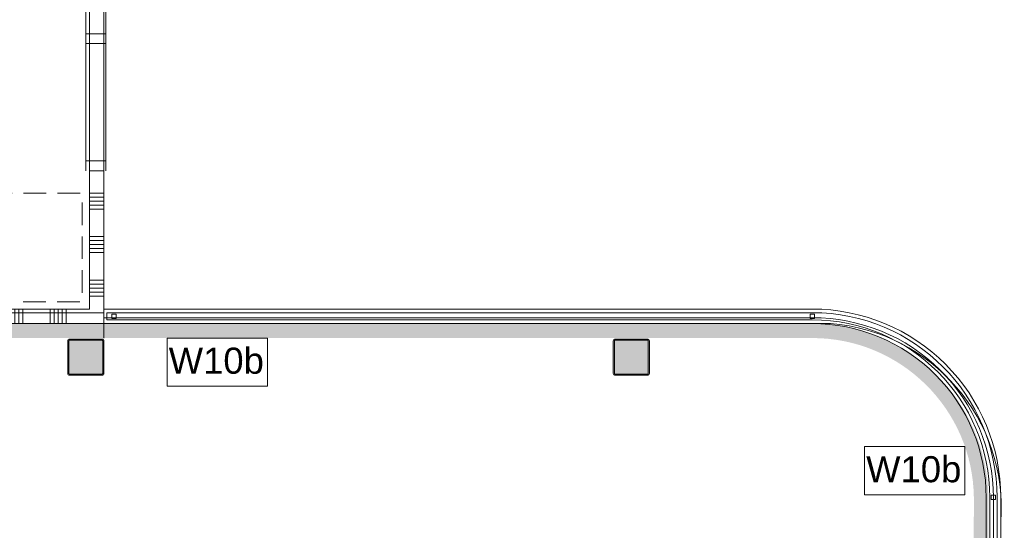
# Model space of a CAD drawing. Header units: millimetres. Extents: x -850 to 154668, y -24973 to 71030.
# Tile 175 of 212: x 57389 to 64185, y 24783 to 28307. Entities that reach past the tile are written whole.
import ezdxf

# ---------------------------------------------------------------- set-up
doc = ezdxf.new("R2010")
doc.units = ezdxf.units.MM
doc.header["$MEASUREMENT"] = 0
doc.linetypes.add('B0701', pattern=[234.119993, 155.999994, -78.119999])
for name, color, linetype in [('Info Wandafwerking aanduiding', 7, 'Continuous'), ('Info Wandafwerking aanduiding Doorsnede-arcering', 7, 'Continuous'), ('New_22 NC Binnenwanden', 7, 'Continuous'), ('New_22 NC Binnenwanden Doorsnede-arcering', 7, 'Continuous'), ('New_22 NC Binnenwanden Ramen', 7, 'Continuous'), ('New_23 Vloeren', 7, 'Continuous'), ('New_34 Balustrades', 7, 'Continuous'), ('New_72 Vaste Inrichting', 7, 'Continuous'), ('New_Z Ruimtefuncties Zone omranding', 7, 'Continuous'), ('S-COLS-____-OTLN.RVT S', 7, 'Continuous'), ('S-COLS-____-OTLN.RVT S 2D arcering', 7, 'Continuous')]:
    doc.layers.add(name, color=color, linetype=linetype)
doc.styles.add('GENERATED_STYLE_1', font='txt')

# ---------------------------------------------------------------- blocks, each defined once
blk = doc.blocks.new('Slab_3_2', base_point=(0, 51154.6))
at = {"layer": 'New_23 Vloeren', "color": 1, "linetype": 'Continuous', "lineweight": 0, "flags": 128}
blk.add_lwpolyline([(49780.3, 50378.2), (51080.3, 50378.2), (51080.3, 50230), (61610, 50230), (61610, 30000), (57970, 30000), (57970, 26285), (51410.4, 26285), (51410.4, 30000.1), (49530, 30000.1)], dxfattribs=at)
blk = doc.blocks.new('Slab_4_2', base_point=(42240, 24215))
at = {"layer": 'New_23 Vloeren', "color": 1, "linetype": 'Continuous', "lineweight": 0, "flags": 128}
blk.add_lwpolyline([(47275.4, 24261.4), (47275.4, 26285), (49530, 26285), (49530, 30000.1), (51410.4, 30000.1), (51410.4, 26285), (57970, 26285), (57970, 26250), (62860, 26250, -0.414232), (64110, 25010), (64109.9, 18020)], format="xyb", dxfattribs=at)
blk = doc.blocks.new('Wall_78_2', base_point=(64160, 25010))
at = {"layer": 'New_22 NC Binnenwanden', "color": 8, "linetype": 'Continuous', "lineweight": 0, "true_color": 0x778488, "flags": 128}
for points in [[(64060, 25010), (64059.9, 19005)], [(64159.9, 19005), (64160, 25010)]]:
    blk.add_lwpolyline(points, dxfattribs=at)
blk = doc.blocks.new('Wall_79_2', base_point=(64160, 25010))
at = {"layer": 'New_22 NC Binnenwanden', "color": 8, "linetype": 'Continuous', "lineweight": 0, "true_color": 0x778488}
for radius, end in [(1300, 89.99957), (1200, 89.99955)]:
    blk.add_arc((62860, 25010), radius, 359.99909, end, dxfattribs=at)
blk = doc.blocks.new('Wall_80_2', base_point=(61260, 26310))
at = {"layer": 'New_22 NC Binnenwanden', "color": 8, "linetype": 'Continuous', "lineweight": 0, "true_color": 0x778488, "flags": 128}
for points in [[(62860, 26310), (61260, 26310)], [(61260, 26210), (62860, 26210)]]:
    blk.add_lwpolyline(points, dxfattribs=at)
blk = doc.blocks.new('Slab_27_2', base_point=(51560.4, 26360))
at = {"layer": 'New_72 Vaste Inrichting', "color": 9, "linetype": 'B0701', "lineweight": 0, "flags": 128}
blk.add_lwpolyline([(51560.4, 26360), (57820, 26360), (57820, 27110), (51560.4, 27110)], close=True, dxfattribs=at)
blk = doc.blocks.new('Wall_107_2', base_point=(57970, 26310))
at = {"layer": 'New_22 NC Binnenwanden', "color": 8, "linetype": 'Continuous', "lineweight": 0, "true_color": 0x778488, "flags": 128}
for points in [[(61260, 26310), (57970, 26310)], [(57970, 26310), (57970, 26210)], [(57970, 26210), (61260, 26210)]]:
    blk.add_lwpolyline(points, dxfattribs=at)
blk = doc.blocks.new('Wall_301_2', base_point=(57970, 26210))
at = {"layer": 'Info Wandafwerking aanduiding Doorsnede-arcering', "linetype": 'Continuous', "lineweight": 0, "true_color": 0xf913a5}
blk.add_hatch(color=220, dxfattribs=at).paths.add_polyline_path([(57970, 26110), (62859.9, 26110), (62859.9, 26210), (57970, 26210)])
blk = doc.blocks.new('Wall_302_2', base_point=(64074.9, 25010))
at = {"layer": 'Info Wandafwerking aanduiding Doorsnede-arcering', "linetype": 'Continuous', "lineweight": 0, "true_color": 0xf913a5}
blk.add_hatch(color=220, dxfattribs=at).paths.add_polyline_path([(64074.9, 25010, 0.410583), (62859.9, 26210), (62859.9, 26110, -0.410396), (63974.9, 25009.5)])
blk = doc.blocks.new('Wall_303_2', base_point=(64074.9, 25010))
at = {"layer": 'Info Wandafwerking aanduiding Doorsnede-arcering', "linetype": 'Continuous', "lineweight": 0, "true_color": 0xf913a5}
blk.add_hatch(color=220, dxfattribs=at).paths.add_polyline_path([(64059.9, 18020.1), (64074.9, 25010), (63974.9, 25009.5), (63959.9, 18020.1)])
blk = doc.blocks.new('Wall_363_2', base_point=(57970, 26210))
at = {"layer": 'Info Wandafwerking aanduiding Doorsnede-arcering', "linetype": 'Continuous', "lineweight": 0}
for points in [[(51410.4, 26210), (51310.4, 26110), (51410.4, 26110)], [(51410.4, 26210), (51310.4, 26210), (51310.4, 26110)], [(51410.4, 26110), (57970, 26110), (57970, 26210), (51410.4, 26210)]]:
    blk.add_hatch(color=1, dxfattribs=at).paths.add_polyline_path(points)
at = {"layer": 'Info Wandafwerking aanduiding', "color": 9, "linetype": 'Continuous', "lineweight": 0, "flags": 128}
for points in [[(51310.4, 26110), (51310.4, 26210)], [(57970, 26210), (57970, 26110)]]:
    blk.add_lwpolyline(points, dxfattribs=at)
blk = doc.blocks.new('Railing_18_2')
at = {"layer": 'New_34 Balustrades', "color": 9, "linetype": 'Continuous', "lineweight": 0}
for p, q in [((58040, 26285), (57990, 26285)), ((57990, 26285), (57990, 26235)), ((57990, 26235), (58040, 26235)), ((58055, 26275), (58025, 26275)), ((58025, 26275), (58025, 26245)), ((58025, 26245), (58055, 26245)), ((62859.9, 26285), (58040, 26285)), ((58040, 26235), (62859.9, 26235)), ((58055, 26245), (58055, 26275)), ((62874.9, 26275), (62844.9, 26275)), ((62844.9, 26275), (62844.9, 26245)), ((62844.9, 26245), (62874.9, 26245)), ((62874.9, 26245), (62874.9, 26275)), ((64084.9, 25010), (64084.9, 18070.1)), ((64124.9, 25025), (64094.9, 25025)), ((64094.9, 25025), (64094.9, 24995)), ((64124.9, 24995), (64124.9, 25025)), ((64134.9, 18070.1), (64134.9, 25010)), ((64094.9, 24995), (64124.9, 24995))]:
    blk.add_line(p, q, dxfattribs=at)
for radius in [1275, 1225]:
    blk.add_arc((62859.9, 25010), radius, 0.00001, 90.00001, dxfattribs=at)
blk = doc.blocks.new('Column 265[105]_2', base_point=(0.5, 3))
at = {"layer": 'S-COLS-____-OTLN.RVT S 2D arcering', "linetype": 'Continuous', "lineweight": 0, "true_color": 0x778488}
h = blk.add_hatch(color=8, dxfattribs=at)
h.paths.add_polyline_path([(61485.5, 25866), (61486.5, 25861), (61489.3, 25856.8), (61493.5, 25853.9), (61498.5, 25853), (61722.5, 25853), (61727.5, 25853.9), (61731.7, 25856.8), (61734.5, 25861), (61735.5, 25866), (61735.5, 26090), (61734.5, 26094.9), (61731.7, 26099.1), (61727.5, 26102), (61722.5, 26103), (61498.5, 26103), (61493.5, 26102), (61489.3, 26099.1), (61486.5, 26094.9), (61485.5, 26090)])
h.paths.add_polyline_path([(61722.5, 25861), (61498.5, 25861), (61496.6, 25861.3), (61495, 25862.4), (61493.9, 25864), (61493.5, 25866), (61493.5, 26090), (61493.9, 26091.9), (61495, 26093.5), (61496.6, 26094.6), (61498.5, 26095), (61722.5, 26095), (61724.4, 26094.6), (61726.1, 26093.5), (61727.1, 26091.9), (61727.5, 26090), (61727.5, 25866), (61727.1, 25864), (61726.1, 25862.4), (61724.4, 25861.3)], flags=0)
blk.add_hatch(color=8, dxfattribs=at).paths.add_polyline_path([(61722.5, 26095), (61498.5, 26095), (61496.6, 26094.6), (61495, 26093.5), (61493.9, 26091.9), (61493.5, 26090), (61493.5, 25866), (61493.9, 25864), (61495, 25862.4), (61496.6, 25861.3), (61498.5, 25861), (61722.5, 25861), (61724.4, 25861.3), (61726.1, 25862.4), (61727.1, 25864), (61727.5, 25866), (61727.5, 26090), (61727.1, 26091.9), (61726.1, 26093.5), (61724.4, 26094.6)])
at = {"layer": 'S-COLS-____-OTLN.RVT S', "color": 1, "linetype": 'Continuous', "lineweight": 0}
for p, q in [((61489.3, 26099.1), (61486.5, 26094.9)), ((61493.5, 26102), (61489.3, 26099.1)), ((61498.5, 26103), (61493.5, 26102)), ((61722.5, 26103), (61498.5, 26103)), ((61727.5, 26102), (61722.5, 26103)), ((61731.7, 26099.1), (61727.5, 26102)), ((61734.5, 26094.9), (61731.7, 26099.1)), ((61486.5, 26094.9), (61485.5, 26090)), ((61485.5, 26090), (61485.5, 25866)), ((61493.5, 26090), (61493.9, 26091.9)), ((61493.5, 25866), (61493.5, 26090)), ((61493.9, 26091.9), (61495, 26093.5)), ((61495, 26093.5), (61496.6, 26094.6)), ((61496.6, 26094.6), (61498.5, 26095)), ((61498.5, 26095), (61722.5, 26095)), ((61722.5, 26095), (61724.4, 26094.6)), ((61724.4, 26094.6), (61726.1, 26093.5)), ((61726.1, 26093.5), (61727.1, 26091.9)), ((61727.1, 26091.9), (61727.5, 26090)), ((61727.5, 26090), (61727.5, 25866)), ((61735.5, 26090), (61734.5, 26094.9)), ((61735.5, 25866), (61735.5, 26090)), ((61485.5, 25866), (61486.5, 25861)), ((61486.5, 25861), (61489.3, 25856.8)), ((61489.3, 25856.8), (61493.5, 25853.9)), ((61493.9, 25864), (61493.5, 25866)), ((61493.5, 25853.9), (61498.5, 25853)), ((61495, 25862.4), (61493.9, 25864)), ((61496.6, 25861.3), (61495, 25862.4)), ((61498.5, 25861), (61496.6, 25861.3)), ((61722.5, 25861), (61498.5, 25861)), ((61498.5, 25853), (61722.5, 25853)), ((61724.4, 25861.3), (61722.5, 25861)), ((61722.5, 25853), (61727.5, 25853.9)), ((61726.1, 25862.4), (61724.4, 25861.3)), ((61727.1, 25864), (61726.1, 25862.4)), ((61727.5, 25866), (61727.1, 25864)), ((61727.5, 25853.9), (61731.7, 25856.8)), ((61731.7, 25856.8), (61734.5, 25861)), ((61734.5, 25861), (61735.5, 25866))]:
    blk.add_line(p, q, dxfattribs=at)
blk = doc.blocks.new('Column 291[131]_2', base_point=(0.5, 3))
at = {"layer": 'S-COLS-____-OTLN.RVT S 2D arcering', "linetype": 'Continuous', "lineweight": 0, "true_color": 0x778488}
h = blk.add_hatch(color=8, dxfattribs=at)
h.paths.add_polyline_path([(57720.5, 25866), (57721.5, 25861), (57724.3, 25856.8), (57728.5, 25853.9), (57733.5, 25853), (57957.5, 25853), (57962.5, 25853.9), (57966.7, 25856.8), (57969.5, 25861), (57970.5, 25866), (57970.5, 26090), (57969.5, 26094.9), (57966.7, 26099.1), (57962.5, 26102), (57957.5, 26103), (57733.5, 26103), (57728.5, 26102), (57724.3, 26099.1), (57721.5, 26094.9), (57720.5, 26090)])
h.paths.add_polyline_path([(57957.5, 25861), (57733.5, 25861), (57731.6, 25861.3), (57730, 25862.4), (57728.9, 25864), (57728.5, 25866), (57728.5, 26090), (57728.9, 26091.9), (57730, 26093.5), (57731.6, 26094.6), (57733.5, 26095), (57957.5, 26095), (57959.4, 26094.6), (57961.1, 26093.5), (57962.1, 26091.9), (57962.5, 26090), (57962.5, 25866), (57962.1, 25864), (57961.1, 25862.4), (57959.4, 25861.3)], flags=0)
blk.add_hatch(color=8, dxfattribs=at).paths.add_polyline_path([(57957.5, 26095), (57733.5, 26095), (57731.6, 26094.6), (57730, 26093.5), (57728.9, 26091.9), (57728.5, 26090), (57728.5, 25866), (57728.9, 25864), (57730, 25862.4), (57731.6, 25861.3), (57733.5, 25861), (57957.5, 25861), (57959.4, 25861.3), (57961.1, 25862.4), (57962.1, 25864), (57962.5, 25866), (57962.5, 26090), (57962.1, 26091.9), (57961.1, 26093.5), (57959.4, 26094.6)])
at = {"layer": 'S-COLS-____-OTLN.RVT S', "color": 1, "linetype": 'Continuous', "lineweight": 0}
for p, q in [((57724.3, 26099.1), (57721.5, 26094.9)), ((57728.5, 26102), (57724.3, 26099.1)), ((57733.5, 26103), (57728.5, 26102)), ((57957.5, 26103), (57733.5, 26103)), ((57962.5, 26102), (57957.5, 26103)), ((57966.7, 26099.1), (57962.5, 26102)), ((57969.5, 26094.9), (57966.7, 26099.1)), ((57721.5, 26094.9), (57720.5, 26090)), ((57720.5, 26090), (57720.5, 25866)), ((57728.5, 26090), (57728.9, 26091.9)), ((57728.5, 25866), (57728.5, 26090)), ((57728.9, 26091.9), (57730, 26093.5)), ((57730, 26093.5), (57731.6, 26094.6)), ((57731.6, 26094.6), (57733.5, 26095)), ((57733.5, 26095), (57957.5, 26095)), ((57957.5, 26095), (57959.4, 26094.6)), ((57959.4, 26094.6), (57961.1, 26093.5)), ((57961.1, 26093.5), (57962.1, 26091.9)), ((57962.1, 26091.9), (57962.5, 26090)), ((57962.5, 26090), (57962.5, 25866)), ((57970.5, 26090), (57969.5, 26094.9)), ((57970.5, 25866), (57970.5, 26090)), ((57720.5, 25866), (57721.5, 25861)), ((57721.5, 25861), (57724.3, 25856.8)), ((57724.3, 25856.8), (57728.5, 25853.9)), ((57728.9, 25864), (57728.5, 25866)), ((57728.5, 25853.9), (57733.5, 25853)), ((57730, 25862.4), (57728.9, 25864)), ((57731.6, 25861.3), (57730, 25862.4)), ((57733.5, 25861), (57731.6, 25861.3)), ((57957.5, 25861), (57733.5, 25861)), ((57733.5, 25853), (57957.5, 25853)), ((57959.4, 25861.3), (57957.5, 25861)), ((57957.5, 25853), (57962.5, 25853.9)), ((57961.1, 25862.4), (57959.4, 25861.3)), ((57962.1, 25864), (57961.1, 25862.4)), ((57962.5, 25866), (57962.1, 25864)), ((57962.5, 25853.9), (57966.7, 25856.8)), ((57966.7, 25856.8), (57969.5, 25861)), ((57969.5, 25861), (57970.5, 25866))]:
    blk.add_line(p, q, dxfattribs=at)
blk = doc.blocks.new('*X2683')
at = {"layer": 'New_22 NC Binnenwanden Doorsnede-arcering', "color": 254, "linetype": 'Continuous', "lineweight": 0, "true_color": 0xe9ebeb}
for p, q in [((57870, 27109.7), (57970, 27109.7)), ((57870, 27082.3), (57970, 27082.3)), ((57870, 27054.9), (57970, 27054.9)), ((57870, 27027.4), (57970, 27027.4)), ((57870, 27000), (57970, 27000)), ((57870, 26809.7), (57970, 26809.7)), ((57870, 26782.3), (57970, 26782.3)), ((57870, 26754.9), (57970, 26754.9)), ((57870, 26727.4), (57970, 26727.4)), ((57870, 26700), (57970, 26700)), ((57870, 26509.7), (57970, 26509.7)), ((57870, 26482.3), (57970, 26482.3)), ((57870, 26454.9), (57970, 26454.9)), ((57870, 26427.4), (57970, 26427.4)), ((57870, 26400), (57970, 26400))]:
    blk.add_line(p, q, dxfattribs=at)
blk = doc.blocks.new('*X2684')
at = {"layer": 'New_22 NC Binnenwanden Doorsnede-arcering', "color": 254, "linetype": 'Continuous', "lineweight": 0, "true_color": 0xe9ebeb}
for p, q in [((57870, 30054.9), (57890.1, 30054.9)), ((57870, 30027.4), (57917.6, 30027.4)), ((57870, 30000), (57945, 30000))]:
    blk.add_line(p, q, dxfattribs=at)
blk = doc.blocks.new('Rnx horizontaal 22_5')
at = {"layer": 'New_22 NC Binnenwanden Ramen', "color": 1, "linetype": 'Continuous', "lineweight": 0}
for p, q in [((-1350, 0), (-1283, 0)), ((-1283, 0), (-1283, -139)), ((-1283, 0), (-472.3, 0)), ((-472.3, -139), (-472.3, 0)), ((-472.3, 0), (-438.8, 0)), ((-438.8, 0), (-405.3, 0)), ((-405.3, 0), (-405.3, -139)), ((-405.3, 0), (405.3, 0)), ((405.3, -139), (405.3, 0)), ((405.3, 0), (438.8, 0)), ((438.8, 0), (472.3, 0)), ((472.3, 0), (472.3, -139)), ((472.3, 0), (1283, 0)), ((1283, -139), (1283, 0)), ((1283, 0), (1350, 0)), ((-1283, -139), (-1350, -139)), ((-472.3, -139), (-1283, -139)), ((-438.8, -139), (-472.3, -139)), ((-405.3, -139), (-438.8, -139)), ((405.3, -139), (-405.3, -139)), ((438.8, -139), (405.3, -139)), ((472.3, -139), (438.8, -139)), ((1283, -139), (472.3, -139)), ((1350, -139), (1283, -139))]:
    blk.add_line(p, q, dxfattribs=at)
at = {"layer": 'New_22 NC Binnenwanden Ramen', "color": 9, "linetype": 'Continuous', "lineweight": 0}
for p, q in [((-1350, -14), (1350, -14)), ((-1350, -114), (1350, -114))]:
    blk.add_line(p, q, dxfattribs=at)
at = {"layer": 'New_22 NC Binnenwanden Ramen', "color": 7, "linetype": 'Continuous', "lineweight": 0}
for p, q in [((-1350, -14), (-1350, -114)), ((-1350, -14), (-1350, -114)), ((1350, -14), (1350, -114)), ((1350, -14), (1350, -114))]:
    blk.add_line(p, q, dxfattribs=at)
blk = doc.blocks.new('*X2686')
at = {"layer": 'New_22 NC Binnenwanden Doorsnede-arcering', "color": 254, "linetype": 'Continuous', "lineweight": 0, "true_color": 0xe9ebeb}
for p, q in [((57890.1, 30054.9), (57970, 30054.9)), ((57917.6, 30027.4), (57970, 30027.4)), ((57945, 30000), (57970, 30000))]:
    blk.add_line(p, q, dxfattribs=at)
blk = doc.blocks.new('Wall_535_2', base_point=(57970, 29975))
at = {"layer": 'New_22 NC Binnenwanden', "color": 8, "linetype": 'Continuous', "lineweight": 0, "true_color": 0x778488}
for p, q in [((57970, 29964.9), (57870, 29964.9)), ((57970, 27264.9), (57870, 27264.9))]:
    blk.add_line(p, q, dxfattribs=at)
at = {"layer": 'New_22 NC Binnenwanden', "color": 8, "linetype": 'Continuous', "lineweight": 0, "true_color": 0x778488, "flags": 128}
for points in [[(57870, 30075), (57870, 29964.9)], [(57870, 30075), (57970, 30075)], [(57970, 29964.9), (57970, 29975)], [(57870, 27264.9), (57870, 26310)], [(57970, 26210), (57970, 27264.9)], [(57970, 26210), (57870, 26210)]]:
    blk.add_lwpolyline(points, dxfattribs=at)
at = {"layer": 'New_22 NC Binnenwanden', "color": 8, "lineweight": 0, "true_color": 0x778488}
for name in ['*X2684', '*X2686', '*X2683']:
    blk.add_blockref(name, (0, 0), dxfattribs=at)
at = {"layer": 'New_22 NC Binnenwanden Ramen', "color": 1, "linetype": 'Continuous', "lineweight": 0, "xscale": -1, "zscale": 1000, "rotation": 270}
blk.add_blockref('Rnx horizontaal 22_5', (57984, 28614.9), dxfattribs=at)
blk = doc.blocks.new('*X2689')
at = {"layer": 'New_22 NC Binnenwanden Doorsnede-arcering', "color": 254, "linetype": 'Continuous', "lineweight": 0, "true_color": 0xe9ebeb}
for p, q in [((51600, 26310), (51600, 26210)), ((51627.4, 26310), (51627.4, 26210)), ((51654.9, 26310), (51654.9, 26210)), ((51682.3, 26310), (51682.3, 26210)), ((51709.7, 26310), (51709.7, 26210)), ((51900, 26310), (51900, 26210)), ((51927.4, 26310), (51927.4, 26210)), ((51954.9, 26310), (51954.9, 26210)), ((51982.3, 26310), (51982.3, 26210)), ((52009.7, 26310), (52009.7, 26210))]:
    blk.add_line(p, q, dxfattribs=at)
blk = doc.blocks.new('*X2690')
at = {"layer": 'New_22 NC Binnenwanden Doorsnede-arcering', "color": 254, "linetype": 'Continuous', "lineweight": 0, "true_color": 0xe9ebeb}
for p, q in [((53127.4, 26310), (53127.4, 26210)), ((53154.9, 26310), (53154.9, 26210)), ((53182.3, 26310), (53182.3, 26210)), ((53209.7, 26310), (53209.7, 26210)), ((53400, 26310), (53400, 26210)), ((53427.4, 26310), (53427.4, 26210)), ((53454.9, 26310), (53454.9, 26210)), ((53482.3, 26310), (53482.3, 26210)), ((53509.7, 26310), (53509.7, 26210)), ((53700, 26310), (53700, 26210)), ((53727.4, 26310), (53727.4, 26210)), ((53754.9, 26310), (53754.9, 26210)), ((53782.3, 26310), (53782.3, 26210)), ((53809.7, 26310), (53809.7, 26210)), ((54000, 26310), (54000, 26210)), ((54027.4, 26310), (54027.4, 26210)), ((54054.9, 26310), (54054.9, 26210)), ((54082.3, 26310), (54082.3, 26210)), ((54109.7, 26310), (54109.7, 26210))]:
    blk.add_line(p, q, dxfattribs=at)
blk = doc.blocks.new('*X2691')
at = {"layer": 'New_22 NC Binnenwanden Doorsnede-arcering', "color": 254, "linetype": 'Continuous', "lineweight": 0, "true_color": 0xe9ebeb}
for p, q in [((55200, 26310), (55200, 26210)), ((55227.4, 26310), (55227.4, 26210)), ((55254.9, 26310), (55254.9, 26210)), ((55282.3, 26310), (55282.3, 26210)), ((55309.7, 26310), (55309.7, 26210)), ((55500, 26310), (55500, 26210)), ((55527.4, 26310), (55527.4, 26210)), ((55554.9, 26310), (55554.9, 26210)), ((55582.3, 26310), (55582.3, 26210)), ((55609.7, 26310), (55609.7, 26210)), ((55800, 26310), (55800, 26210)), ((55827.4, 26310), (55827.4, 26210)), ((55854.9, 26310), (55854.9, 26210)), ((55882.3, 26310), (55882.3, 26210)), ((55909.7, 26310), (55909.7, 26210)), ((56100, 26310), (56100, 26210))]:
    blk.add_line(p, q, dxfattribs=at)
blk = doc.blocks.new('*X2692')
at = {"layer": 'New_22 NC Binnenwanden Doorsnede-arcering', "color": 254, "linetype": 'Continuous', "lineweight": 0, "true_color": 0xe9ebeb}
for p, q in [((57300, 26310), (57300, 26210)), ((57327.4, 26310), (57327.4, 26210)), ((57354.9, 26310), (57354.9, 26210)), ((57382.3, 26310), (57382.3, 26210)), ((57409.7, 26310), (57409.7, 26210)), ((57600, 26310), (57600, 26210)), ((57627.4, 26310), (57627.4, 26210)), ((57654.9, 26310), (57654.9, 26210)), ((57682.3, 26310), (57682.3, 26210)), ((57709.7, 26310), (57709.7, 26210))]:
    blk.add_line(p, q, dxfattribs=at)
blk = doc.blocks.new('R1 22_13')
at = {"layer": 'New_22 NC Binnenwanden Ramen', "color": 1, "linetype": 'Continuous', "lineweight": 0}
for p, q in [((-500, 0), (-433, 0)), ((-433, 0), (-433, -139)), ((-433, 0), (433, 0)), ((433, -139), (433, 0)), ((433, 0), (500, 0)), ((-433, -139), (-500, -139)), ((433, -139), (-433, -139)), ((500, -139), (433, -139))]:
    blk.add_line(p, q, dxfattribs=at)
at = {"layer": 'New_22 NC Binnenwanden Ramen', "color": 9, "linetype": 'Continuous', "lineweight": 0}
for p, q in [((-500, -14), (500, -14)), ((-500, -114), (500, -114))]:
    blk.add_line(p, q, dxfattribs=at)
at = {"layer": 'New_22 NC Binnenwanden Ramen', "color": 7, "linetype": 'Continuous', "lineweight": 0}
for p, q in [((-500, -14), (-500, -114)), ((-500, -14), (-500, -114)), ((500, -14), (500, -114)), ((500, -14), (500, -114))]:
    blk.add_line(p, q, dxfattribs=at)
blk = doc.blocks.new('Wall_536_2', base_point=(51410.4, 26210))
at = {"layer": 'New_22 NC Binnenwanden', "color": 8, "linetype": 'Continuous', "lineweight": 0, "true_color": 0x778488}
for p, q in [((52110, 26210), (52110, 26310)), ((53110, 26210), (53110, 26310)), ((54110, 26210), (54110, 26310)), ((55110, 26210), (55110, 26310)), ((56110, 26210), (56110, 26310)), ((57110, 26210), (57110, 26310))]:
    blk.add_line(p, q, dxfattribs=at)
at = {"layer": 'New_22 NC Binnenwanden', "color": 8, "linetype": 'Continuous', "lineweight": 0, "true_color": 0x778488, "flags": 128}
for points in [[(52110, 26310), (51510.4, 26310)], [(54110, 26310), (53110, 26310)], [(56110, 26310), (55110, 26310)], [(57870, 26310), (57110, 26310)], [(51510.4, 26210), (52110, 26210)], [(53110, 26210), (54110, 26210)], [(55110, 26210), (56110, 26210)], [(57110, 26210), (57870, 26210)]]:
    blk.add_lwpolyline(points, dxfattribs=at)
at = {"layer": 'New_22 NC Binnenwanden', "color": 8, "lineweight": 0, "true_color": 0x778488}
for name in ['*X2689', '*X2690', '*X2691', '*X2692']:
    blk.add_blockref(name, (0, 0), dxfattribs=at)
at = {"layer": 'New_22 NC Binnenwanden Ramen', "color": 1, "linetype": 'Continuous', "lineweight": 0, "zscale": 1000, "rotation": 180}
for p in [(52610, 26196), (54610, 26196), (56610, 26196)]:
    blk.add_blockref('R1 22_13', p, dxfattribs=at)

msp = doc.modelspace()

# ---------------------------------------------------------------- linework, layer by layer
at = {"layer": 'Info Wandafwerking aanduiding', "color": 9, "linetype": 'Continuous', "lineweight": 0, "flags": 128}
for points in [[(58406, 26110), (59099.4, 26110), (59099.4, 25777.1), (58406, 25777.1)], [(63219.7, 25360.9), (63913.2, 25360.9), (63913.2, 25028), (63219.7, 25028)]]:
    msp.add_lwpolyline(points, close=True, dxfattribs=at)
at = {"layer": 'New_Z Ruimtefuncties Zone omranding', "color": 211, "linetype": 'Continuous', "lineweight": 0, "true_color": 0xffaaff, "flags": 128}
msp.add_lwpolyline([(51510.4, 27710), (51510.4, 26310), (57870, 26310), (57870, 30075), (58845, 30075), (58845, 30075), (59095, 30075), (59095, 30075), (61345, 30075), (61345, 30075), (61610, 30075), (61610, 30000), (61610, 30075), (61610.2, 30075), (61610.2, 39208.9), (57870, 39208.9), (57459.7, 39208.9), (51510.4, 39208.9), (51510.4, 38944.9), (51510.4, 38694.9), (51510.4, 30249.1), (51510.4, 30000.7), (51510.4, 29511.9)], close=True, dxfattribs=at)
at = {"layer": 'New_Z Ruimtefuncties Zone omranding', "color": 41, "linetype": 'Continuous', "lineweight": 0, "true_color": 0xffdd55, "flags": 128}
msp.add_lwpolyline([(71960.3, 20054.3), (64160.1, 20054.4), (64160, 24842.4, 0.414209), (62984.6, 26210), (61360.2, 26210), (57735.2, 26210.1), (53735.2, 26210.1), (51410.2, 26210.1), (51410.1, 20204.5, -0.416687), (52525.1, 21310.1), (60760.1, 21310, -0.414214), (61860.1, 20210), (61860, 12150, -0.414214), (60770.4, 11050), (59590.2, 11050.1), (59590.2, 8950), (61910, 8950), (61909.9, 1975.4), (62210.1, 1975.4), (73359.9, 1975.2)], format="xyb", dxfattribs=at)

# ---------------------------------------------------------------- block references
at = {"layer": 'Info Wandafwerking aanduiding', "color": 1, "lineweight": 0}
for name, p in [('Wall_363_2', (57970, 26210)), ('Wall_301_2', (57970, 26210)), ('Wall_302_2', (64074.9, 25010)), ('Wall_303_2', (64074.9, 25010))]:
    msp.add_blockref(name, p, dxfattribs=at)
at = {"layer": 'New_22 NC Binnenwanden', "color": 8, "lineweight": 0, "true_color": 0x778488}
for name, p in [('Wall_535_2', (57970, 29975)), ('Wall_536_2', (51410.4, 26210)), ('Wall_107_2', (57970, 26310)), ('Wall_80_2', (61260, 26310)), ('Wall_79_2', (64160, 25010)), ('Wall_78_2', (64160, 25010))]:
    msp.add_blockref(name, p, dxfattribs=at)
at = {"layer": 'New_23 Vloeren', "color": 1, "linetype": 'Continuous', "lineweight": 0}
for name, p in [('Slab_3_2', (0, 51154.6)), ('Slab_4_2', (42240, 24215))]:
    msp.add_blockref(name, p, dxfattribs=at)
at = {"layer": 'New_34 Balustrades', "color": 9, "linetype": 'Continuous', "lineweight": 0}
msp.add_blockref('Railing_18_2', (0, 0), dxfattribs=at)
at = {"layer": 'New_72 Vaste Inrichting', "color": 9, "linetype": 'B0701', "lineweight": 0}
msp.add_blockref('Slab_27_2', (51560.4, 26360), dxfattribs=at)
at = {"layer": 'S-COLS-____-OTLN.RVT S', "color": 1, "linetype": 'Continuous', "lineweight": 0}
for name in ['Column 291[131]_2', 'Column 265[105]_2']:
    msp.add_blockref(name, (0.5, 3), dxfattribs=at)

# ---------------------------------------------------------------- texts
at = {"layer": 'Info Wandafwerking aanduiding', "color": 2, "linetype": 'Continuous', "lineweight": 0, "char_height": 180, "attachment_point": 3, "style": 'GENERATED_STYLE_1'}
for insert in [(59074.4, 26043.9), (63888.2, 25294.8)]:
    msp.add_mtext('\\A1;{\\pqr;\\fArial|b0|i0|c0|p38;W10b}', dxfattribs=dict(at, insert=insert))

doc.saveas('drawing.dxf')
